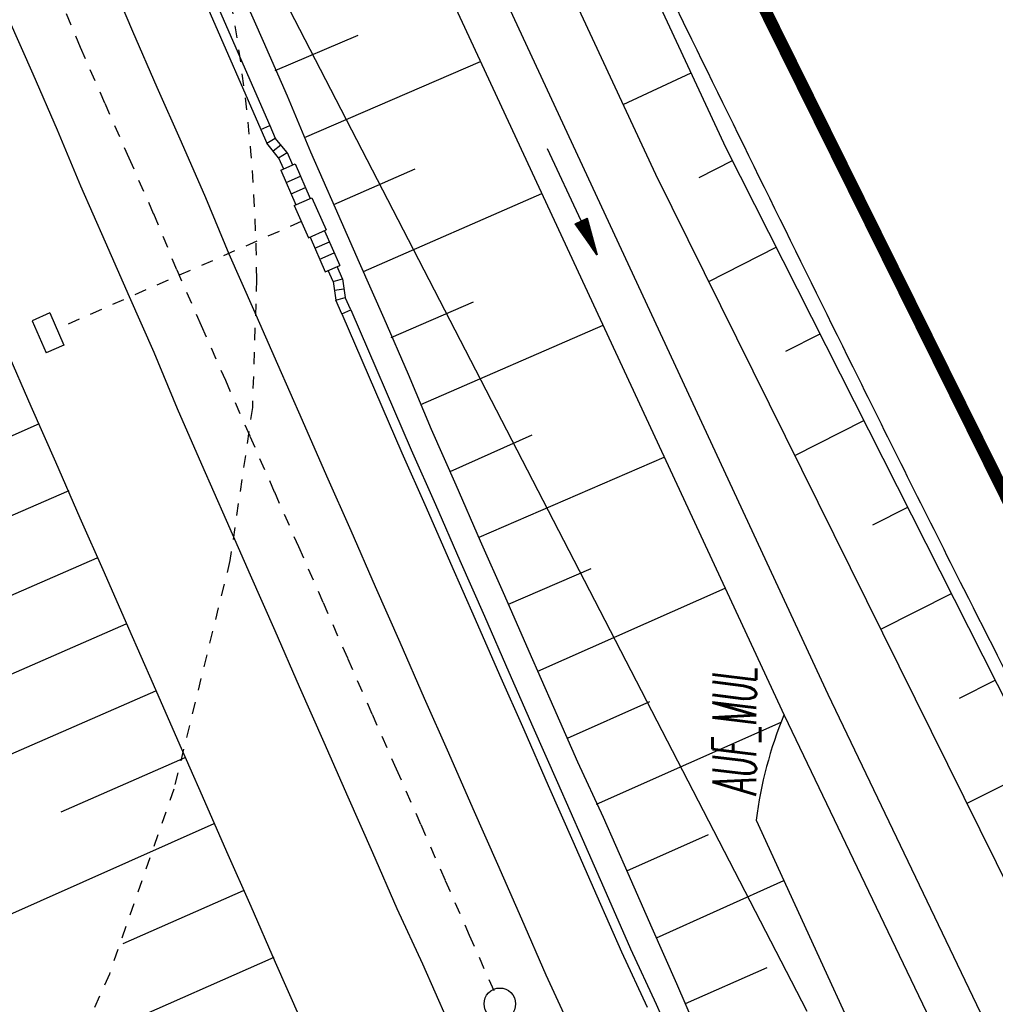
# Model space of a CAD drawing. Extents: x 447882 to 448688, y 437766 to 439043.
# Tile 45 of 121: x 448269 to 448310, y 438251 to 438292. Entities that reach past the tile are written whole.
import ezdxf

# ---------------------------------------------------------------- set-up
doc = ezdxf.new("R2010")
doc.units = 0
doc.header["$LTSCALE"] = 2
doc.header["$MEASUREMENT"] = 0
for name, pattern in [('ACAD_ISO10W100W', [0.5, 0.25, -0.25]), ('AUSGEZOGEN', [0]), ('GESTRICH-X2', [1.5, 1, -0.5]), ('STRICHLINIEX2', [0.5, 0.25, -0.25])]:
    doc.linetypes.add(name, pattern=pattern)
doc.layers.get('0').update_dxf_attribs({"linetype": 'AUSGEZOGEN'})
for name, color, linetype in [('211-GRENZL-BAB', 7, 'AUSGEZOGEN'), ('ANMERKUNG', 7, 'CONTINUOUS'), ('BOESCHG', 250, 'AUSGEZOGEN'), ('DB-Bahnachse', 7, 'CONTINUOUS'), ('DB-Bestand', 8, 'CONTINUOUS'), ('DB-Boeschungen', 15, 'CONTINUOUS'), ('DB-Gleisachsen', 7, 'CONTINUOUS'), ('DB-Kabelanalagen', 15, 'CONTINUOUS'), ('FBRTOP', 250, 'AUSGEZOGEN'), ('MULDE', 250, 'AUSGEZOGEN'), ('PFEILTOP', 200, 'AUSGEZOGEN'), ('SCHLITZRINNE', 200, 'AUSGEZOGEN'), ('WEG', 250, 'GESTRICH-X2')]:
    doc.layers.add(name, color=color, linetype=linetype)
doc.styles.add('ROMANS', font='romans.shx', dxfattribs={"width": 0.8})

# ---------------------------------------------------------------- blocks, each defined once
blk = doc.blocks.new('PFEIL2')
at = {"color": 0}
for p, q in [((0.88, 0.002), (-2.401, -0.012)), ((0.881, -0.271), (0.879, 0.276)), ((0.879, 0.276), (2.429, 0.009)), ((0.911, 0.27), (0.879, 0.265)), ((0.965, 0.261), (0.879, 0.246)), ((1.019, 0.252), (0.879, 0.228)), ((1.073, 0.242), (0.879, 0.209)), ((1.127, 0.233), (0.879, 0.191)), ((1.181, 0.224), (0.879, 0.172)), ((1.235, 0.214), (0.879, 0.154)), ((1.289, 0.205), (0.879, 0.135)), ((1.343, 0.196), (0.879, 0.117)), ((1.397, 0.187), (0.879, 0.098)), ((1.451, 0.177), (0.879, 0.08)), ((1.505, 0.168), (0.879, 0.061)), ((1.559, 0.159), (0.88, 0.043)), ((1.613, 0.149), (0.88, 0.024)), ((1.668, 0.14), (0.88, 0.006)), ((1.722, 0.131), (0.88, -0.013)), ((1.776, 0.121), (0.88, -0.031)), ((1.83, 0.112), (0.88, -0.05)), ((1.884, 0.103), (0.88, -0.068)), ((1.938, 0.094), (0.88, -0.087)), ((1.992, 0.084), (0.88, -0.105)), ((2.046, 0.075), (0.88, -0.124)), ((2.1, 0.066), (0.88, -0.142)), ((2.154, 0.056), (0.88, -0.161)), ((2.208, 0.047), (0.88, -0.179)), ((2.262, 0.038), (0.881, -0.198)), ((2.316, 0.029), (0.881, -0.216)), ((2.37, 0.019), (0.881, -0.235)), ((2.424, 0.01), (0.881, -0.253)), ((2.429, 0.009), (0.881, -0.271))]:
    blk.add_line(p, q, dxfattribs=at)

msp = doc.modelspace()

# ---------------------------------------------------------------- hatches: boundary and pattern name
at = {"layer": 'SCHLITZRINNE'}
h = msp.add_hatch(dxfattribs=at)
h.set_pattern_fill('_USER', color=256, scale=1.5, angle=45, style=0, pattern_type=0)
h.set_pattern_definition([(339.6988, (448289.4614, 438343.1231), (0.5204327, 1.4068226), [])])
edge = h.paths.add_edge_path()
edge.add_arc((449904.241, 439087.127), 1777.856, 203.318125, 203.482666)
edge.add_arc((450830.09, 439489.365), 2787.308, 203.482666, 203.768673)
edge.add_arc((449457.11, 438884.705), 1287.078, 203.768673, 204.197754)
edge.add_arc((451276.919, 439702.474), 3282.184, 204.197754, 204.466449)
edge.add_arc((449906.006, 439078.682), 1776.024, 204.466449, 205.272973)
edge.add_arc((449910.816, 439080.953), 1781.344, 205.272973, 206.078292)
edge.add_arc((451264.489, 439743.474), 3288.448, 206.078292, 206.346738)
edge.add_arc((449467.425, 438853.485), 1283.076, 206.346738, 206.776498)
edge.add_arc((450802.564, 439527.226), 2778.577, 206.776498, 207.063192)
edge.add_arc((449911.383, 439071.907), 1777.817, 207.063191, 207.421606)
edge.add_arc((450110.431, 439175.179), 2002.061, 207.421606, 207.779675)
edge.add_arc((450110.948, 439175.452), 2002.646, 207.779675, 208.137692)
edge.add_arc((450111.73, 439175.87), 2003.533, 208.137692, 208.495408)
edge.add_arc((450113.785, 439176.985), 2005.87, 208.495408, 208.852916)
edge.add_arc((450109.179, 439174.448), 2000.613, 208.852916, 209.211314)
edge.add_arc((450108.358, 439173.989), 1999.672, 209.211314, 209.569796)
edge.add_arc((450107.203, 439173.333), 1998.343, 209.569796, 209.928803)
edge.add_arc((450102.314, 439170.519), 1992.703, 209.928803, 210.288319)
edge.add_arc((450111.316, 439175.777), 2003.127, 210.288319, 210.645775)
edge.add_arc((450119.743, 439180.769), 2012.922, 210.645775, 211.002361)
edge.add_arc((450119.644, 439180.71), 2012.806, 211.002361, 211.359165)
edge.add_arc((450107.59, 439173.364), 1998.691, 211.359165, 211.717226)
edge.add_arc((450101.479, 439169.587), 1991.506, 211.717226, 212.076564)
edge.add_arc((450113.556, 439177.156), 2005.759, 212.076564, 212.434624)
edge.add_arc((450112.626, 439176.565), 2004.657, 212.434624, 212.79251)
edge.add_arc((450107.744, 439173.42), 1998.85, 212.79251, 213.150917)
edge.add_arc((450108.762, 439174.085), 2000.066, 213.150917, 213.509547)
edge.add_arc((450105.418, 439171.871), 1996.056, 213.509547, 213.868537)
edge.add_arc((450110.46, 439175.254), 2002.127, 213.868537, 214.225936)
edge.add_arc((450122.838, 439183.675), 2017.098, 214.225936, 214.582007)
edge.add_arc((450116.672, 439179.424), 2009.609, 214.582007, 214.939825)
edge.add_arc((450097.028, 439165.7), 1985.645, 214.939825, 215.299796)
edge.add_arc((450097.522, 439166.05), 1986.251, 215.299796, 215.6597)
edge.add_arc((450116.045, 439179.34), 2009.049, 215.6597, 216.017557)
edge.add_arc((450123.924, 439185.069), 2018.791, 216.017557, 216.373476)
edge.add_arc((450109.338, 439174.325), 2000.675, 216.373476, 216.722463)
edge.add_arc((451276.919, 439702.474), 3282.684, 204.280788, 204.466449)
edge.add_arc((449906.006, 439078.682), 1776.524, 204.466449, 205.272973)
edge.add_arc((449910.816, 439080.953), 1781.844, 205.272973, 206.01164)
h = msp.add_hatch(dxfattribs=at)
h.set_pattern_fill('_USER', color=256, scale=1.5, angle=45, style=0, pattern_type=0)
h.set_pattern_definition([(343.61786, (448348.5706, 438224.3388), (0.423064, 1.439103), [])])
edge = h.paths.add_edge_path()
edge.add_arc((449904.241, 439087.127), 1777.856, 203.318125, 203.482666)
edge.add_arc((450830.09, 439489.365), 2787.308, 203.482666, 203.768673)
edge.add_arc((449457.11, 438884.705), 1287.078, 203.768673, 204.197754)
edge.add_arc((451276.919, 439702.474), 3282.184, 204.197754, 204.466449)
edge.add_arc((449906.006, 439078.682), 1776.024, 204.466449, 205.272973)
edge.add_arc((449910.816, 439080.953), 1781.344, 205.272973, 206.078292)
edge.add_arc((451264.489, 439743.474), 3288.448, 206.078292, 206.346738)
edge.add_arc((449467.425, 438853.485), 1283.076, 206.346738, 206.776498)
edge.add_arc((450802.564, 439527.226), 2778.577, 206.776498, 207.063192)
edge.add_arc((449911.383, 439071.907), 1777.817, 207.063191, 207.421606)
edge.add_arc((450110.431, 439175.179), 2002.061, 207.421606, 207.779675)
edge.add_arc((450110.948, 439175.452), 2002.646, 207.779675, 208.137692)
edge.add_arc((450111.73, 439175.87), 2003.533, 208.137692, 208.495408)
edge.add_arc((450113.785, 439176.985), 2005.87, 208.495408, 208.852916)
edge.add_arc((450109.179, 439174.448), 2000.613, 208.852916, 209.211314)
edge.add_arc((450108.358, 439173.989), 1999.672, 209.211314, 209.569796)
edge.add_arc((450107.203, 439173.333), 1998.343, 209.569796, 209.928803)
edge.add_arc((450102.314, 439170.519), 1992.703, 209.928803, 210.288319)
edge.add_arc((450111.316, 439175.777), 2003.127, 210.288319, 210.645775)
edge.add_arc((450119.743, 439180.769), 2012.922, 210.645775, 211.002361)
edge.add_arc((450119.644, 439180.71), 2012.806, 211.002361, 211.359165)
edge.add_arc((450107.59, 439173.364), 1998.691, 211.359165, 211.717226)
edge.add_arc((450101.479, 439169.587), 1991.506, 211.717226, 212.076564)
edge.add_arc((450113.556, 439177.156), 2005.759, 212.076564, 212.434624)
edge.add_arc((450112.626, 439176.565), 2004.657, 212.434624, 212.79251)
edge.add_arc((450107.744, 439173.42), 1998.85, 212.79251, 213.150917)
edge.add_arc((450108.762, 439174.085), 2000.066, 213.150917, 213.509547)
edge.add_arc((450105.418, 439171.871), 1996.056, 213.509547, 213.868537)
edge.add_arc((450110.46, 439175.254), 2002.127, 213.868537, 214.225936)
edge.add_arc((450122.838, 439183.675), 2017.098, 214.225936, 214.582007)
edge.add_arc((450116.672, 439179.424), 2009.609, 214.582007, 214.939825)
edge.add_arc((450097.028, 439165.7), 1985.645, 214.939825, 215.299796)
edge.add_arc((450097.522, 439166.05), 1986.251, 215.299796, 215.6597)
edge.add_arc((450116.045, 439179.34), 2009.049, 215.6597, 216.017557)
edge.add_arc((450123.924, 439185.069), 2018.791, 216.017557, 216.373476)
edge.add_arc((450109.338, 439174.325), 2000.675, 216.373476, 216.722463)
edge.add_arc((450110.431, 439175.179), 2002.561, 207.683894, 207.779675)
edge.add_arc((450110.948, 439175.452), 2003.146, 207.779675, 208.137692)
edge.add_arc((450111.73, 439175.87), 2004.033, 208.137692, 208.495408)
edge.add_arc((450113.785, 439176.985), 2006.37, 208.495408, 208.852916)
edge.add_arc((450109.179, 439174.448), 2001.113, 208.852916, 209.211314)
edge.add_arc((450108.358, 439173.989), 2000.172, 209.211314, 209.369037)
h = msp.add_hatch(dxfattribs=at)
h.set_pattern_fill('_USER,_O', color=256, scale=1.5, angle=45, pattern_type=0)
h.set_pattern_definition([(346.6471, (448402.703, 438130.2319), (0.3464215, 1.459449), [])])
edge = h.paths.add_edge_path()
edge.add_arc((449904.241, 439087.127), 1777.856, 203.318125, 203.482666)
edge.add_arc((450830.09, 439489.365), 2787.308, 203.482666, 203.768673)
edge.add_arc((449457.11, 438884.705), 1287.078, 203.768673, 204.197754)
edge.add_arc((451276.919, 439702.474), 3282.184, 204.197754, 204.466449)
edge.add_arc((449906.006, 439078.682), 1776.024, 204.466449, 205.272973)
edge.add_arc((449910.816, 439080.953), 1781.344, 205.272973, 206.078292)
edge.add_arc((451264.489, 439743.474), 3288.448, 206.078292, 206.346738)
edge.add_arc((449467.425, 438853.485), 1283.076, 206.346738, 206.776498)
edge.add_arc((450802.564, 439527.226), 2778.577, 206.776498, 207.063192)
edge.add_arc((449911.383, 439071.907), 1777.817, 207.063191, 207.421606)
edge.add_arc((450110.431, 439175.179), 2002.061, 207.421606, 207.779675)
edge.add_arc((450110.948, 439175.452), 2002.646, 207.779675, 208.137692)
edge.add_arc((450111.73, 439175.87), 2003.533, 208.137692, 208.495408)
edge.add_arc((450113.785, 439176.985), 2005.87, 208.495408, 208.852916)
edge.add_arc((450109.179, 439174.448), 2000.613, 208.852916, 209.211314)
edge.add_arc((450108.358, 439173.989), 1999.672, 209.211314, 209.569796)
edge.add_arc((450107.203, 439173.333), 1998.343, 209.569796, 209.928803)
edge.add_arc((450102.314, 439170.519), 1992.703, 209.928803, 210.288319)
edge.add_arc((450111.316, 439175.777), 2003.127, 210.288319, 210.645775)
edge.add_arc((450119.743, 439180.769), 2012.922, 210.645775, 211.002361)
edge.add_arc((450119.644, 439180.71), 2012.806, 211.002361, 211.359165)
edge.add_arc((450107.59, 439173.364), 1998.691, 211.359165, 211.717226)
edge.add_arc((450101.479, 439169.587), 1991.506, 211.717226, 212.076564)
edge.add_arc((450113.556, 439177.156), 2005.759, 212.076564, 212.434624)
edge.add_arc((450112.626, 439176.565), 2004.657, 212.434624, 212.79251)
edge.add_arc((450107.744, 439173.42), 1998.85, 212.79251, 213.150917)
edge.add_arc((450108.762, 439174.085), 2000.066, 213.150917, 213.509547)
edge.add_arc((450105.418, 439171.871), 1996.056, 213.509547, 213.868537)
edge.add_arc((450110.46, 439175.254), 2002.127, 213.868537, 214.225936)
edge.add_arc((450122.838, 439183.675), 2017.098, 214.225936, 214.582007)
edge.add_arc((450116.672, 439179.424), 2009.609, 214.582007, 214.939825)
edge.add_arc((450097.028, 439165.7), 1985.645, 214.939825, 215.299796)
edge.add_arc((450097.522, 439166.05), 1986.251, 215.299796, 215.6597)
edge.add_arc((450116.045, 439179.34), 2009.049, 215.6597, 216.017557)
edge.add_arc((450123.924, 439185.069), 2018.791, 216.017557, 216.373476)
edge.add_arc((450109.338, 439174.325), 2000.675, 216.373476, 216.722463)
edge.add_arc((450119.644, 439180.71), 2013.306, 211.128908, 211.359165)
edge.add_arc((450107.59, 439173.364), 1999.191, 211.359165, 211.717226)
edge.add_arc((450101.479, 439169.587), 1992.006, 211.717226, 212.076564)
edge.add_arc((450113.556, 439177.156), 2006.259, 212.076564, 212.234447)
h = msp.add_hatch(dxfattribs=at)
h.set_pattern_fill('_USER,_O', color=256, scale=1.5, angle=45, pattern_type=0)
h.set_pattern_definition([(347.6119, (448421.49, 438100.1306), (0.321798, 1.4650754), [])])
edge = h.paths.add_edge_path()
edge.add_arc((449904.241, 439087.127), 1777.856, 203.318125, 203.482666)
edge.add_arc((450830.09, 439489.365), 2787.308, 203.482666, 203.768673)
edge.add_arc((449457.11, 438884.705), 1287.078, 203.768673, 204.197754)
edge.add_arc((451276.919, 439702.474), 3282.184, 204.197754, 204.466449)
edge.add_arc((449906.006, 439078.682), 1776.024, 204.466449, 205.272973)
edge.add_arc((449910.816, 439080.953), 1781.344, 205.272973, 206.078292)
edge.add_arc((451264.489, 439743.474), 3288.448, 206.078292, 206.346738)
edge.add_arc((449467.425, 438853.485), 1283.076, 206.346738, 206.776498)
edge.add_arc((450802.564, 439527.226), 2778.577, 206.776498, 207.063192)
edge.add_arc((449911.383, 439071.907), 1777.817, 207.063191, 207.421606)
edge.add_arc((450110.431, 439175.179), 2002.061, 207.421606, 207.779675)
edge.add_arc((450110.948, 439175.452), 2002.646, 207.779675, 208.137692)
edge.add_arc((450111.73, 439175.87), 2003.533, 208.137692, 208.495408)
edge.add_arc((450113.785, 439176.985), 2005.87, 208.495408, 208.852916)
edge.add_arc((450109.179, 439174.448), 2000.613, 208.852916, 209.211314)
edge.add_arc((450108.358, 439173.989), 1999.672, 209.211314, 209.569796)
edge.add_arc((450107.203, 439173.333), 1998.343, 209.569796, 209.928803)
edge.add_arc((450102.314, 439170.519), 1992.703, 209.928803, 210.288319)
edge.add_arc((450111.316, 439175.777), 2003.127, 210.288319, 210.645775)
edge.add_arc((450119.743, 439180.769), 2012.922, 210.645775, 211.002361)
edge.add_arc((450119.644, 439180.71), 2012.806, 211.002361, 211.359165)
edge.add_arc((450107.59, 439173.364), 1998.691, 211.359165, 211.717226)
edge.add_arc((450101.479, 439169.587), 1991.506, 211.717226, 212.076564)
edge.add_arc((450113.556, 439177.156), 2005.759, 212.076564, 212.434624)
edge.add_arc((450112.626, 439176.565), 2004.657, 212.434624, 212.79251)
edge.add_arc((450107.744, 439173.42), 1998.85, 212.79251, 213.150917)
edge.add_arc((450108.762, 439174.085), 2000.066, 213.150917, 213.509547)
edge.add_arc((450105.418, 439171.871), 1996.056, 213.509547, 213.868537)
edge.add_arc((450110.46, 439175.254), 2002.127, 213.868537, 214.225936)
edge.add_arc((450122.838, 439183.675), 2017.098, 214.225936, 214.582007)
edge.add_arc((450116.672, 439179.424), 2009.609, 214.582007, 214.939825)
edge.add_arc((450097.028, 439165.7), 1985.645, 214.939825, 215.299796)
edge.add_arc((450097.522, 439166.05), 1986.251, 215.299796, 215.6597)
edge.add_arc((450116.045, 439179.34), 2009.049, 215.6597, 216.017557)
edge.add_arc((450123.924, 439185.069), 2018.791, 216.017557, 216.373476)
edge.add_arc((450109.338, 439174.325), 2000.675, 216.373476, 216.722463)
edge.add_arc((450113.556, 439177.156), 2006.259, 212.277367, 212.434624)
edge.add_arc((450112.626, 439176.565), 2005.157, 212.434624, 212.79251)
edge.add_arc((450107.744, 439173.42), 1999.35, 212.79251, 213.090756)
h = msp.add_hatch(dxfattribs=at)
h.set_pattern_fill('_USER,_O', color=256, scale=1.5, angle=45, pattern_type=0)
h.set_pattern_definition([(348.87313, (448443.181, 438066.7889), (0.289473, 1.4718034), [])])
edge = h.paths.add_edge_path()
edge.add_arc((449904.241, 439087.127), 1777.856, 203.318125, 203.482666)
edge.add_arc((450830.09, 439489.365), 2787.308, 203.482666, 203.768673)
edge.add_arc((449457.11, 438884.705), 1287.078, 203.768673, 204.197754)
edge.add_arc((451276.919, 439702.474), 3282.184, 204.197754, 204.466449)
edge.add_arc((449906.006, 439078.682), 1776.024, 204.466449, 205.272973)
edge.add_arc((449910.816, 439080.953), 1781.344, 205.272973, 206.078292)
edge.add_arc((451264.489, 439743.474), 3288.448, 206.078292, 206.346738)
edge.add_arc((449467.425, 438853.485), 1283.076, 206.346738, 206.776498)
edge.add_arc((450802.564, 439527.226), 2778.577, 206.776498, 207.063192)
edge.add_arc((449911.383, 439071.907), 1777.817, 207.063191, 207.421606)
edge.add_arc((450110.431, 439175.179), 2002.061, 207.421606, 207.779675)
edge.add_arc((450110.948, 439175.452), 2002.646, 207.779675, 208.137692)
edge.add_arc((450111.73, 439175.87), 2003.533, 208.137692, 208.495408)
edge.add_arc((450113.785, 439176.985), 2005.87, 208.495408, 208.852916)
edge.add_arc((450109.179, 439174.448), 2000.613, 208.852916, 209.211314)
edge.add_arc((450108.358, 439173.989), 1999.672, 209.211314, 209.569796)
edge.add_arc((450107.203, 439173.333), 1998.343, 209.569796, 209.928803)
edge.add_arc((450102.314, 439170.519), 1992.703, 209.928803, 210.288319)
edge.add_arc((450111.316, 439175.777), 2003.127, 210.288319, 210.645775)
edge.add_arc((450119.743, 439180.769), 2012.922, 210.645775, 211.002361)
edge.add_arc((450119.644, 439180.71), 2012.806, 211.002361, 211.359165)
edge.add_arc((450107.59, 439173.364), 1998.691, 211.359165, 211.717226)
edge.add_arc((450101.479, 439169.587), 1991.506, 211.717226, 212.076564)
edge.add_arc((450113.556, 439177.156), 2005.759, 212.076564, 212.434624)
edge.add_arc((450112.626, 439176.565), 2004.657, 212.434624, 212.79251)
edge.add_arc((450107.744, 439173.42), 1998.85, 212.79251, 213.150917)
edge.add_arc((450108.762, 439174.085), 2000.066, 213.150917, 213.509547)
edge.add_arc((450105.418, 439171.871), 1996.056, 213.509547, 213.868537)
edge.add_arc((450110.46, 439175.254), 2002.127, 213.868537, 214.225936)
edge.add_arc((450122.838, 439183.675), 2017.098, 214.225936, 214.582007)
edge.add_arc((450116.672, 439179.424), 2009.609, 214.582007, 214.939825)
edge.add_arc((450097.028, 439165.7), 1985.645, 214.939825, 215.299796)
edge.add_arc((450097.522, 439166.05), 1986.251, 215.299796, 215.6597)
edge.add_arc((450116.045, 439179.34), 2009.049, 215.6597, 216.017557)
edge.add_arc((450123.924, 439185.069), 2018.791, 216.017557, 216.373476)
edge.add_arc((450109.338, 439174.325), 2000.675, 216.373476, 216.722463)
edge.add_arc((450107.744, 439173.42), 1999.35, 213.133824, 213.150917)
edge.add_arc((450108.762, 439174.085), 2000.566, 213.150917, 213.509547)
edge.add_arc((450105.418, 439171.871), 1996.556, 213.509547, 213.868537)
edge.add_arc((450110.46, 439175.254), 2002.627, 213.868537, 214.225936)
edge.add_arc((450122.838, 439183.675), 2017.598, 214.225936, 214.582007)
edge.add_arc((450116.672, 439179.424), 2010.109, 214.582007, 214.805817)

# ---------------------------------------------------------------- linework, layer by layer
at = {"layer": '211-GRENZL-BAB', "flags": 128}
msp.add_lwpolyline([(448301.866, 438251.166), (448275.185, 438302.793)], dxfattribs=at)
at = {"layer": 'BOESCHG'}
for p, q in [((448294.282, 438288.547), (448297.073, 438289.847)), ((448297.406, 438285.534), (448298.779, 438286.229)), ((448297.807, 438281.254), (448300.585, 438282.66)), ((448300.987, 438278.38), (448302.392, 438279.091)), ((448301.356, 438274.084), (448304.198, 438275.522)), ((448304.567, 438271.226), (448306.004, 438271.953)), ((448304.904, 438266.914), (448307.81, 438268.384)), ((448308.147, 438264.072), (448309.616, 438264.815)), ((448308.453, 438259.743), (448311.422, 438261.246))]:
    msp.add_line(p, q, dxfattribs=at)
for points in [[(448280.187, 438326.108), (448298.508, 438286.763), (448319.111, 438246.051), (448338.206, 438210.206), (448347.006, 438194.507)], [(448373.03, 438136.088), (448370.989, 438140.915), (448356.738, 438167.482), (448334.744, 438208.336), (448315.684, 438245.132), (448295.627, 438285.66), (448280.328, 438318.502)]]:
    msp.add_lwpolyline(points, dxfattribs=at)
at = {"layer": 'BOESCHG', "flags": 128}
msp.add_lwpolyline([(448299.757, 438259.054), (448319.338, 438216.356), (448357.453, 438133.515), (448369.955, 438108.841), (448387.434, 438070.894), (448413.496, 438021.297), (448441.736, 437968.594), (448452.56, 437949.707), (448465.649, 437926.233)], dxfattribs=at)
at = {"layer": 'BOESCHG'}
msp.add_arc((448316.408, 438256.953), 16.783, 157.4725, 172.8097, dxfattribs=at)
at = {"layer": 'DB-Bahnachse', "linetype": 'ACAD_ISO10W100W'}
for p, q in [((448270.933, 438293.216), (448271.895, 438290.9)), ((448271.895, 438290.9), (448272.905, 438288.599)), ((448272.905, 438288.599), (448273.9, 438286.346)), ((448273.9, 438286.346), (448274.91, 438284.046)), ((448274.91, 438284.046), (448275.873, 438281.73)), ((448275.873, 438281.73), (448276.883, 438279.43)), ((448276.883, 438279.43), (448277.878, 438277.177)), ((448277.878, 438277.177), (448278.888, 438274.876)), ((448278.888, 438274.876), (448279.899, 438272.576)), ((448279.899, 438272.576), (448280.893, 438270.323)), ((448280.893, 438270.323), (448281.904, 438268.023)), ((448281.904, 438268.023), (448282.914, 438265.722)), ((448282.914, 438265.722), (448283.924, 438263.422)), ((448283.924, 438263.422), (448284.919, 438261.169)), ((448284.919, 438261.169), (448285.929, 438258.869)), ((448285.929, 438258.869), (448286.939, 438256.568)), ((448286.939, 438256.568), (448287.934, 438254.315)), ((448287.934, 438254.315), (448288.944, 438252.015))]:
    msp.add_line(p, q, dxfattribs=at)
at = {"layer": 'DB-Bahnachse', "linetype": 'Continuous'}
msp.add_ellipse((448289.192, 438251.481), major_axis=(-0.46, 0.46), ratio=1, start_param=2.750434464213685, end_param=9.03361977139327, dxfattribs=at)
at = {"layer": 'DB-Bestand', "linetype": 'ACAD_ISO10W100W'}
for p, q in [((448279.162, 438281.334), (448278.992, 438276.057)), ((448278.992, 438276.057), (448278.065, 438269.745)), ((448278.992, 438276.057), (448278.992, 438276.057)), ((448278.065, 438269.745), (448275.751, 438260.329)), ((448275.751, 438260.329), (448273.096, 438252.702)), ((448275.751, 438260.329), (448275.751, 438260.329)), ((448273.096, 438252.702), (448269.804, 438245.402))]:
    msp.add_line(p, q, dxfattribs=at)
msp.add_ellipse((448212.767, 438280.956), major_axis=(-25.5, 61.314), ratio=1, start_param=4.323954, end_param=4.642585, dxfattribs=at)
at = {"layer": 'DB-Boeschungen', "linetype": 'Continuous'}
for p, q in [((448278.425, 438293.456), (448279.435, 438291.155)), ((448279.435, 438291.155), (448280.43, 438288.902)), ((448279.932, 438289.95), (448283.346, 438291.397)), ((448281.144, 438287.189), (448288.399, 438290.315)), ((448280.43, 438288.902), (448281.392, 438286.587)), ((448281.392, 438286.587), (448282.403, 438284.286)), ((448282.356, 438284.429), (448285.698, 438285.888)), ((448283.569, 438281.668), (448290.925, 438284.875)), ((448282.403, 438284.286), (448283.397, 438282.033)), ((448283.397, 438282.033), (448284.408, 438279.733)), ((448284.718, 438278.94), (448288.112, 438280.414)), ((448284.408, 438279.733), (448285.418, 438277.432)), ((448285.93, 438276.179), (448293.446, 438279.447)), ((448268.855, 438278.413), (448269.865, 438276.112)), ((448285.418, 438277.432), (448286.365, 438275.164)), ((448269.865, 438276.112), (448270.875, 438273.812)), ((448270.207, 438275.382), (448261.869, 438271.741)), ((448286.365, 438275.164), (448287.375, 438272.864)), ((448287.143, 438273.419), (448290.53, 438274.932)), ((448288.339, 438270.706), (448295.969, 438274.014)), ((448270.875, 438273.812), (448271.885, 438271.511)), ((448287.375, 438272.864), (448288.386, 438270.563)), ((448271.419, 438272.622), (448266.073, 438270.306)), ((448271.885, 438271.511), (448272.88, 438269.258)), ((448288.386, 438270.563), (448289.38, 438268.31)), ((448272.584, 438269.846), (448262.082, 438265.277)), ((448272.88, 438269.258), (448273.89, 438266.958)), ((448289.552, 438267.945), (448292.96, 438269.421)), ((448290.764, 438265.185), (448298.476, 438268.615)), ((448289.38, 438268.31), (448290.391, 438266.01)), ((448273.781, 438267.133), (448268.577, 438264.864)), ((448273.89, 438266.958), (448274.901, 438264.658)), ((448290.391, 438266.01), (448291.401, 438263.71)), ((448274.993, 438264.372), (448264.681, 438259.865)), ((448274.901, 438264.658), (448275.911, 438262.357)), ((448291.976, 438262.424), (448295.379, 438263.935)), ((448291.401, 438263.71), (448292.396, 438261.457)), ((448293.173, 438259.712), (448300.786, 438263.088)), ((448275.911, 438262.357), (448276.921, 438260.057)), ((448276.206, 438261.612), (448271.097, 438259.374)), ((448292.396, 438261.457), (448293.454, 438259.172)), ((448276.921, 438260.057), (448277.931, 438257.756)), ((448293.454, 438259.172), (448294.464, 438256.871)), ((448277.402, 438258.899), (448267.296, 438254.406)), ((448294.433, 438256.966), (448297.794, 438258.459)), ((448277.931, 438257.756), (448278.926, 438255.503)), ((448294.464, 438256.871), (448295.459, 438254.618)), ((448295.645, 438254.206), (448300.899, 438256.564)), ((448278.615, 438256.138), (448273.649, 438253.947)), ((448278.926, 438255.503), (448279.936, 438253.203)), ((448295.459, 438254.618), (448296.469, 438252.318)), ((448279.875, 438253.393), (448269.943, 438249.01)), ((448279.936, 438253.203), (448280.947, 438250.903)), ((448296.842, 438251.493), (448300.208, 438252.984)), ((448296.469, 438252.318), (448297.479, 438250.018))]:
    msp.add_line(p, q, dxfattribs=at)
at = {"layer": 'DB-Gleisachsen', "linetype": 'Continuous'}
for p, q in [((448273.084, 438293.876), (448274.046, 438291.56)), ((448268.927, 438292.105), (448269.938, 438289.805)), ((448274.046, 438291.56), (448275.056, 438289.26)), ((448269.938, 438289.805), (448270.948, 438287.504)), ((448275.056, 438289.26), (448276.051, 438287.007)), ((448270.948, 438287.504), (448271.911, 438285.188)), ((448276.051, 438287.007), (448277.062, 438284.706)), ((448271.911, 438285.188), (448272.921, 438282.888)), ((448277.062, 438284.706), (448278.024, 438282.39)), ((448272.921, 438282.888), (448273.916, 438280.635)), ((448278.024, 438282.39), (448279.034, 438280.09)), ((448273.916, 438280.635), (448274.926, 438278.335)), ((448279.034, 438280.09), (448280.029, 438277.837)), ((448274.926, 438278.335), (448275.888, 438276.019)), ((448280.029, 438277.837), (448281.039, 438275.537)), ((448275.888, 438276.019), (448276.899, 438273.718)), ((448281.039, 438275.537), (448282.05, 438273.236)), ((448276.899, 438273.718), (448277.909, 438271.418)), ((448282.05, 438273.236), (448283.044, 438270.984)), ((448277.909, 438271.418), (448278.904, 438269.165)), ((448283.044, 438270.984), (448284.055, 438268.683)), ((448278.904, 438269.165), (448279.914, 438266.865)), ((448284.055, 438268.683), (448285.065, 438266.383)), ((448279.914, 438266.865), (448280.924, 438264.564)), ((448285.065, 438266.383), (448286.075, 438264.082)), ((448280.924, 438264.564), (448281.934, 438262.264)), ((448286.075, 438264.082), (448287.07, 438261.829)), ((448281.934, 438262.264), (448282.929, 438260.011)), ((448287.07, 438261.829), (448288.08, 438259.529)), ((448282.929, 438260.011), (448283.939, 438257.711)), ((448288.08, 438259.529), (448289.09, 438257.229)), ((448283.939, 438257.711), (448284.95, 438255.41)), ((448289.09, 438257.229), (448290.085, 438254.976)), ((448284.95, 438255.41), (448286.007, 438253.125)), ((448290.085, 438254.976), (448291.095, 438252.675)), ((448286.007, 438253.125), (448287.018, 438250.825)), ((448291.095, 438252.675), (448292.153, 438250.39))]:
    msp.add_line(p, q, dxfattribs=at)
at = {"layer": 'DB-Kabelanalagen', "linetype": 'Continuous'}
for p, q in [((448277.153, 438292.514), (448279.346, 438287.512)), ((448277.536, 438292.631), (448279.712, 438287.673)), ((448279.346, 438287.512), (448279.712, 438287.673)), ((448279.346, 438287.512), (448279.591, 438286.954)), ((448279.712, 438287.673), (448279.936, 438287.163)), ((448279.591, 438286.954), (448279.936, 438287.163)), ((448280.419, 438286.561), (448279.936, 438287.163)), ((448280.074, 438286.351), (448279.591, 438286.954)), ((448279.849, 438286.632), (448280.161, 438286.883)), ((448280.074, 438286.351), (448280.419, 438286.561)), ((448280.074, 438286.351), (448280.277, 438285.89)), ((448280.419, 438286.561), (448280.643, 438286.051)), ((448280.158, 438285.838), (448280.753, 438286.099)), ((448280.158, 438285.838), (448280.785, 438284.41)), ((448280.753, 438286.099), (448281.38, 438284.671)), ((448280.383, 438285.325), (448280.978, 438285.587)), ((448280.584, 438284.867), (448281.179, 438285.129)), ((448280.716, 438284.379), (448281.449, 438284.701)), ((448281.449, 438284.701), (448282.032, 438283.374)), ((448280.716, 438284.379), (448281.299, 438283.052)), ((448281.299, 438283.052), (448282.032, 438283.374)), ((448281.368, 438283.082), (448281.995, 438281.654)), ((448281.963, 438283.343), (448282.591, 438281.915)), ((448281.569, 438282.624), (448282.164, 438282.886)), ((448281.77, 438282.166), (448282.365, 438282.428)), ((448281.995, 438281.654), (448282.591, 438281.915)), ((448282.705, 438281.357), (448282.481, 438281.866)), ((448282.317, 438281.244), (448282.114, 438281.706)), ((448282.317, 438281.244), (448282.705, 438281.357)), ((448282.705, 438281.357), (448282.822, 438280.593)), ((448282.317, 438281.244), (448282.434, 438280.48)), ((448282.372, 438280.888), (448282.767, 438280.949)), ((448282.434, 438280.48), (448282.822, 438280.593)), ((448283.045, 438280.084), (448282.822, 438280.593)), ((448282.679, 438279.923), (448282.434, 438280.48)), ((448270.641, 438279.954), (448269.909, 438279.632)), ((448270.641, 438279.954), (448271.224, 438278.626)), ((448282.679, 438279.923), (448283.046, 438280.084)), ((448282.679, 438279.923), (448285.157, 438274.19)), ((448283.045, 438280.084), (448285.539, 438274.308)), ((448269.909, 438279.632), (448270.492, 438278.305)), ((448271.224, 438278.626), (448270.492, 438278.305)), ((448285.157, 438274.19), (448286.151, 438271.937)), ((448285.539, 438274.308), (448286.534, 438272.055)), ((448286.534, 438272.055), (448287.544, 438269.754)), ((448286.151, 438271.937), (448287.162, 438269.637)), ((448287.162, 438269.637), (448288.172, 438267.337)), ((448287.544, 438269.754), (448288.554, 438267.454)), ((448288.172, 438267.337), (448289.182, 438265.036)), ((448288.554, 438267.454), (448289.565, 438265.153)), ((448289.565, 438265.153), (448290.559, 438262.901)), ((448289.182, 438265.036), (448290.177, 438262.783)), ((448290.177, 438262.783), (448291.187, 438260.483)), ((448290.559, 438262.901), (448291.57, 438260.6)), ((448291.187, 438260.483), (448292.197, 438258.182)), ((448291.57, 438260.6), (448292.58, 438258.3)), ((448292.58, 438258.3), (448293.575, 438256.047)), ((448292.197, 438258.182), (448293.192, 438255.929)), ((448293.192, 438255.929), (448294.202, 438253.629)), ((448293.575, 438256.047), (448294.585, 438253.746)), ((448294.585, 438253.746), (448295.643, 438251.461)), ((448294.202, 438253.629), (448295.26, 438251.344)), ((448295.643, 438251.461), (448296.653, 438249.161))]:
    msp.add_line(p, q, dxfattribs=at)
at = {"layer": 'DB-Kabelanalagen', "linetype": 'STRICHLINIEX2'}
msp.add_line((448281.008, 438283.715), (448270.922, 438279.286), dxfattribs=at)
at = {"layer": 'FBRTOP'}
for points in [[(448131.684, 438991.32, -0.000001), (448134.983, 438970.589, -0.000001), (448138.911, 438945.9, 0.000002), (448142.84, 438921.21, 0.000007)], [(448260.27, 438371.172, 0.001104), (448265.253, 438359.791, 0.001874), (448269.213, 438350.889, 0.001176), (448275.61, 438336.742, 0.003516), (448286.184, 438313.931, 0.003511), (448297.094, 438291.236, 0.001175), (448303.959, 438277.293, 0.001877), (448308.309, 438268.592, 0.00125), (448314.655, 438256.094, 0.001564), (448319.781, 438246.138, 0.001562)]]:
    msp.add_lwpolyline(points, format="xyb", dxfattribs=at)
at = {"layer": 'FBRTOP', "const_width": 0.5}
msp.add_lwpolyline([(448117.312, 438986.185, -0.000001), (448120.169, 438968.232, -0.000001), (448124.098, 438943.543, 0.000002), (448128.026, 438918.853, 0.000007)], format="xyb", dxfattribs=at)
msp.add_lwpolyline([(448212.408, 438501.425), (448220.978, 438477.753), (448229.842, 438454.191), (448239.001, 438430.741), (448248.452, 438407.408), (448258.194, 438384.195), (448268.225, 438361.104), (448278.562, 438338.102), (448300.02, 438292.651), (448311.212, 438270.052), (448322.666, 438247.634), (448334.399, 438225.361), (448346.41, 438203.236), (448358.696, 438181.262), (448371.257, 438159.444), (448384.089, 438137.786), (448397.19, 438116.289), (448410.559, 438094.957), (448424.194, 438073.794), (448438.092, 438052.803), (448452.251, 438031.988), (448466.67, 438011.351), (448481.346, 437990.897)], dxfattribs=at)
at = {"layer": 'MULDE'}
for points in [[(448256.118, 438365.677), (448261.662, 438351.853), (448272.41, 438325.822), (448283.851, 438300.11), (448300.906, 438263.383)], [(448274.248, 438326.61), (448285.671, 438300.938), (448302.714, 438264.237), (448324.539, 438218.708), (448345.806, 438176.229), (448364.079, 438138.623)], [(448300.906, 438263.383), (448322.743, 438217.828), (448344.012, 438175.345), (448362.275, 438137.76)]]:
    msp.add_lwpolyline(points, dxfattribs=at)
at = {"layer": 'WEG', "flags": 128}
msp.add_lwpolyline([(448353.173, 438417.672, 0.01718), (448349.332, 438417.38, 0.037815), (448347.61, 438417.057, 0.002671), (448342.75, 438415.73, 0.005288), (448340.306, 438415.02, 0.00781), (448336.298, 438413.742, 0.002467), (448323.696, 438409.435, 0.023331), (448311.009, 438404.354, 0.079842), (448307.664, 438402.13, 0.0489), (448306.634, 438400.971, 0.07614), (448306.175, 438400.084, 0.039169), (448305.919, 438399.069, 0.054835), (448305.875, 438398.321, 0.037995), (448306.049, 438396.953, 0.044602), (448306.387, 438395.827, 0.016817), (448308.176, 438391.761, -0.01091), (448311.006, 438385.527, -0.001533), (448315.088, 438375.908, 0.004215), (448316.591, 438372.419, 0.001008), (448318.896, 438367.216, 0.002624), (448319.796, 438365.224, 0.000272), (448322.666, 438358.971, -0.000221), (448326.196, 438351.28, -0.000021), (448327.574, 438348.274, -0.000041), (448328.277, 438346.738, -0.00253), (448330.985, 438340.747, 0.001084), (448337.269, 438326.738, 0.00085), (448340.493, 438319.625, 0.001367), (448342.518, 438315.209, 0.00685), (448344.199, 438311.696, 0.004536), (448346.858, 438306.45, 0.003094), (448351.532, 438297.569, 0.002219), (448358.178, 438285.258, 0.000061), (448367.67, 438267.866, 0.000184), (448370.819, 438262.104, 0.000007), (448375.981, 438252.666, 0.000185), (448376.174, 438252.313, 0.000034), (448382.01, 438241.663, -0.000005), (448387.846, 438231.013, -0.000006), (448396.044, 438216.051, -0.000021), (448398.263, 438212.002, -0.00055), (448398.605, 438211.375, -0.000035), (448403.971, 438201.528, -0.000449), (448409.632, 438191.114, 0.00014), (448427.757, 438157.724, 0.001303), (448443.281, 438129.321, 0.006754), (448446.365, 438123.889, 0.012316), (448447.006, 438122.854, 0.028069), (448447.323, 438122.424, 0.0261), (448447.333, 438122.413, 0.003562), (448447.733, 438121.719)], format="xyb", dxfattribs=at)

# ---------------------------------------------------------------- block references
at = {"layer": 'PFEILTOP', "rotation": 294.6569124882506}
msp.add_blockref('PFEIL2', (448292.176, 438284.546), dxfattribs=at)

# ---------------------------------------------------------------- texts
at = {"layer": 'ANMERKUNG', "style": 'ROMANS', "oblique": 7, "width": 0.5}
msp.add_text('AUF_MUL', height=1.8, rotation=90, dxfattribs=at).set_placement((448299.757, 438260.054))

doc.saveas('drawing.dxf')
